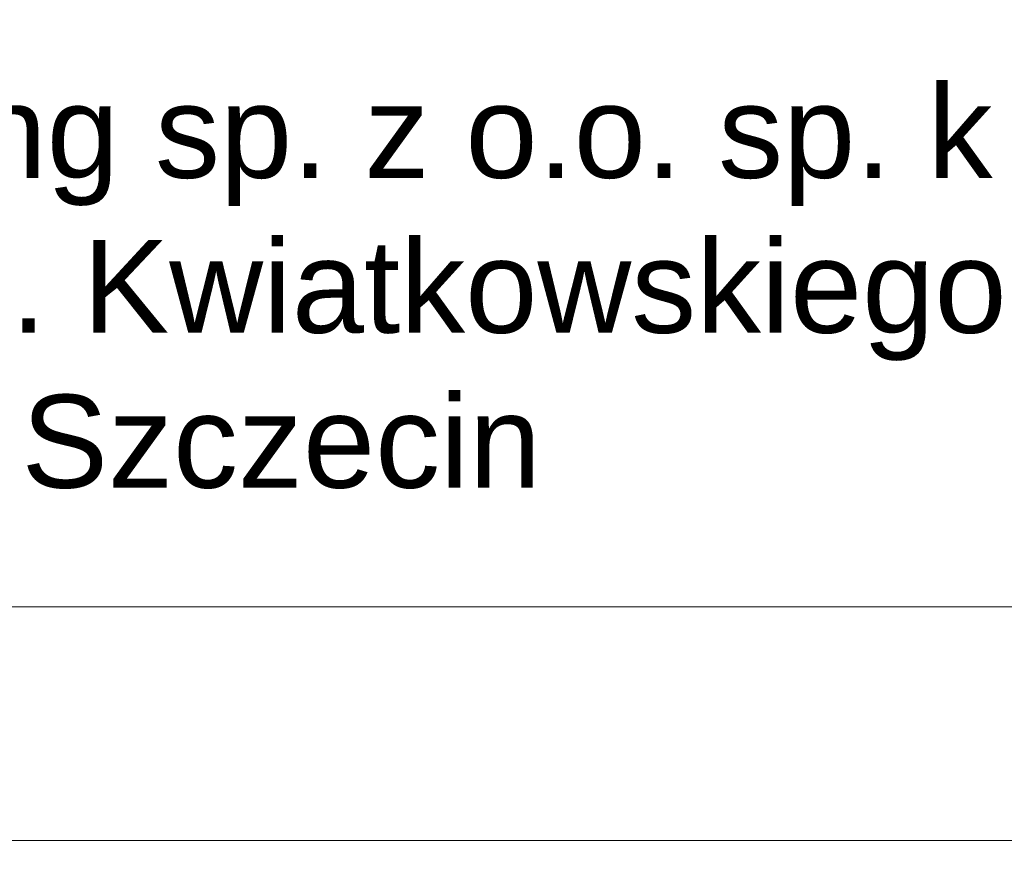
# Model space of a CAD drawing. Header units: millimetres. Extents: x 8949 to 48457, y -1077 to 15217.
# Tile 52 of 63: x 34491 to 34575, y 9226 to 9299. Entities that reach past the tile are written whole.
import ezdxf

# ---------------------------------------------------------------- set-up
doc = ezdxf.new("R2010")
doc.units = ezdxf.units.MM
doc.layers.add('0A_TABELKA', color=7, linetype='Continuous', lineweight=0)
doc.styles.add('Arial', font='arial.ttf')

msp = doc.modelspace()

# ---------------------------------------------------------------- texts
at = {"layer": '0A_TABELKA', "insert": (34204.018, 9293.121), "char_height": 8, "width": 580.61614, "attachment_point": 1, "style": 'Arial'}
msp.add_mtext('\\pxqc;Najda Consulting sp. z o.o. sp. k\\PCukrowa Office, ul. E. Kwiatkowskiego 1/23,  \\P71-004 Szczecin', dxfattribs=at)

# ---------------------------------------------------------------- wipeouts: each hides what was drawn before it
msp.add_wipeout([(34333.172, 8599.808), (34333.172, 9248.197), (34654.922, 9248.197), (34654.922, 8599.808)]).dxf.layer = '0A_TABELKA'

# ---------------------------------------------------------------- next in the draw order: linework, layer by layer
at = {"layer": '0A_TABELKA'}
for p, q in [((34333.172, 9248.197), (34654.922, 9248.197)), ((34333.172, 9248.197), (34654.922, 9248.197)), ((34333.172, 9248.197), (34654.922, 9248.197)), ((34333.172, 9248.197), (34654.922, 9248.197)), ((34333.172, 9248.197), (34654.922, 9248.197)), ((34333.172, 9248.197), (34654.922, 9248.197)), ((34333.172, 9228.087), (34654.922, 9228.087)), ((34333.172, 9228.087), (34654.922, 9228.087))]:
    msp.add_line(p, q, dxfattribs=at)
msp.add_lwpolyline([(34333.172, 9371.863), (34654.922, 9371.863), (34654.922, 9248.197), (34333.172, 9248.197)], close=True, dxfattribs=at)

doc.saveas('drawing.dxf')
